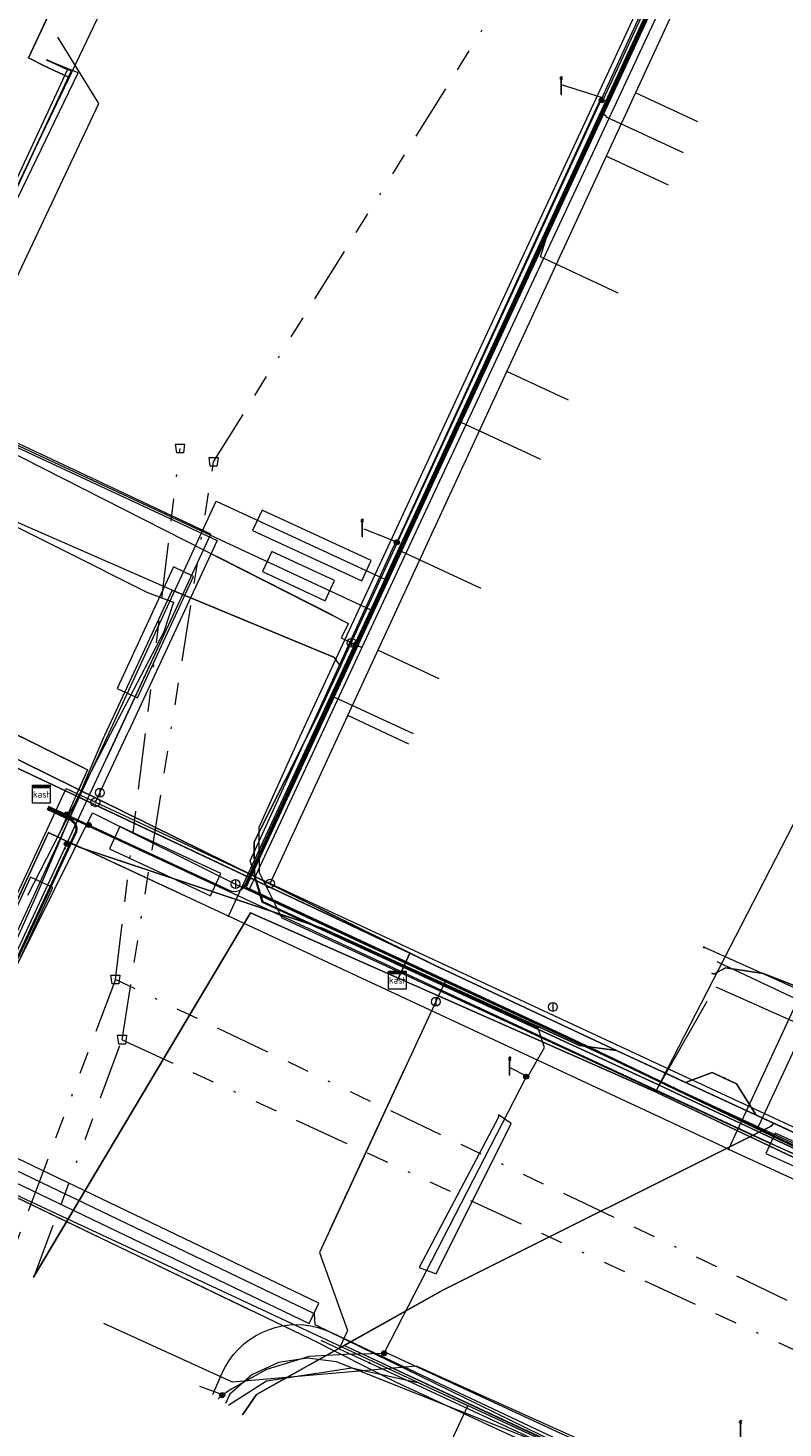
# Model space of a CAD drawing. Header units: metres. Extents: x 151922 to 154458, y 463415 to 464223.
# Tile 37 of 164: x 152184 to 152218, y 464006 to 464069. Entities that reach past the tile are written whole.
import ezdxf
from ezdxf.enums import TextEntityAlignment as Align
from ezdxf.lldxf.tags import DXFTag

# ---------------------------------------------------------------- set-up
doc = ezdxf.new("R2010")
doc.units = ezdxf.units.M
doc.linetypes.add('RI-OVERIG-SO', pattern=[17, 5, -2, 2, -2, 0, -2, 2, -2])
doc.layers.get('0').update_dxf_attribs({"lineweight": 9})
for name, color, linetype, lineweight in [('B-PV-KL-DATA-G', 90, 'KL-DATA-SO', 9), ('B-PV-KL-DATA_DUCT-G', 90, 'Continuous', 9), ('B-PV-KL-DATA_HULPSTUK-S', 90, 'Continuous', 9), ('B-PV-KL-DATA_KABELBED-G', 90, 'Continuous', 9), ('B-PV-KL-DATA_MANTELBUIS-G', 90, 'Continuous', 9), ('B-PV-KL-ET_LS-G', 190, 'KL-LS-SO', 9), ('B-PV-KL-ET_LS-S', 190, 'Continuous', 9), ('B-PV-KL-ET_LS_HULPSTUK-S', 190, 'Continuous', 9), ('B-PV-KL-ET_LS_MANTELBUIS-G', 190, 'Continuous', 9), ('B-PV-KL-GAS_LD-G', 50, 'KL-GAS_LD-SO', 9), ('B-PV-KL-GAS_LD_HULPSTUK-S', 50, 'Continuous', 9), ('B-PV-KL-GAS_LD_MANTELBUIS-G', 50, 'Continuous', 9), ('B-PV-KL-WATER-G', 170, 'KL-WATER-SO', 9), ('B-PV-KL-WATER_HULPSTUK-S', 170, 'Continuous', 9), ('B-PV-KL-WATER_MANTELBUIS-G', 170, 'Continuous', 9), ('B-PV-OG-INFO-G', 7, 'Continuous', 9), ('B-PV-RI-VRIJVERVAL-G', 210, 'RI-OVERIG-SO', 9), ('B-PV-RI-VRIJVERVAL_HULPSTUK-S', 210, 'Continuous', 9), ('V-PV-KL-WATER_HULPSTUK-S', 170, 'Continuous', 9)]:
    doc.layers.add(name, color=color, linetype=linetype, lineweight=lineweight)
doc.styles.add('NLCS-ISO', font='txt')
doc.styles.get("Standard").update_dxf_attribs({"font": 'arial.ttf'})
tags = doc.linetypes.add('KL-DATA-SO', pattern='A,4,-1,[101,NLCS.SHX,S=0.5,R=0,X=0,Y=0],-1,4,-1,["D",Standard,S=1,R=0,X=-0.25,Y=-0.5],-1.5', length=12.5).pattern_tags.tags
tags[18] = DXFTag(74, 10)
tags = doc.linetypes.add('KL-GAS_LD-SO', pattern='A,4,-1,[69,NLCS.SHX,S=0.5,R=0,X=0,Y=0],-1,4,-1,["L",Standard,S=1,R=0,X=0.25,Y=-0.5],-2', length=13).pattern_tags.tags
tags[18] = DXFTag(74, 10)
tags = doc.linetypes.add('KL-LS-SO', pattern='A,4,-1,[103,NLCS.SHX,S=0.75,R=0,X=0,Y=0],-1,4,-1,["L",Standard,S=1,R=0,X=0,Y=-0.5],-2', length=13).pattern_tags.tags
tags[18] = DXFTag(74, 10)
doc.linetypes.add('KL-WATER-SO', pattern='A,7,-0.5,[168,NLCS.SHX,S=0.75,R=0,X=0.75,Y=0],-2', length=9.5)

# ---------------------------------------------------------------- blocks, each defined once
blk = doc.blocks.new('SKL-WTB_HULP_AFSLUITER-SO')
at = {"color": 0, "linetype": 'ByBlock', "lineweight": 18}
blk.add_lwpolyline([(0, 0.8), (0, -0.8)], dxfattribs=at)
blk.add_circle((0, 0), 1, dxfattribs=at)
at = {"color": 0, "linetype": 'ByBlock', "lineweight": 18, "style": 'NLCS-ISO', "flags": 1}
for tag, p in [('TYPE', (1.5, 0)), ('OMSCHRIJVING', (1.5, -3)), ('LABEL', (1.5, -1.5))]:
    blk.add_attdef(tag, p, '', height=1, dxfattribs=at)
blk = doc.blocks.new('SKL-WTB_HULP_T STUK-SO')
at = {"color": 0, "linetype": 'ByBlock', "lineweight": 18}
blk.add_circle((0, 0), 1, dxfattribs=at)
at = {"color": 0, "linetype": 'ByBlock', "lineweight": -2, "style": 'NLCS-ISO'}
blk.add_text('T', height=1, dxfattribs=at).set_placement((0, 0), align=Align.MIDDLE_CENTER)
at = {"color": 0, "linetype": 'ByBlock', "lineweight": 18, "style": 'NLCS-ISO', "flags": 1}
for tag, p in [('TYPE', (1.5, 0)), ('OMSCHRIJVING', (1.5, -3)), ('LABEL', (1.5, -1.5))]:
    blk.add_attdef(tag, p, '', height=1, dxfattribs=at)
blk = doc.blocks.new('SKL-WTB_HULP_KAST-SO')
at = {"color": 0, "linetype": 'ByBlock', "lineweight": 18}
for points in [[(-2, 2), (2, 2), (2, 1.68), (-2, 1.68)], [(-2, 1.52), (2, 1.52), (2, -2), (-2, -2)]]:
    blk.add_lwpolyline(points, close=True, dxfattribs=at)
at = {"color": 0, "linetype": 'ByBlock', "lineweight": 18, "style": 'NLCS-ISO'}
blk.add_text('kast', height=1.5, dxfattribs=at).set_placement((0, 0), align=Align.MIDDLE_CENTER)
at = {"color": 0, "linetype": 'ByBlock', "lineweight": 18, "style": 'NLCS-ISO', "flags": 1}
for tag, p in [('TYPE', (2.5, 0)), ('OMSCHRIJVING', (2.5, -3)), ('LABEL', (2.5, -1.5))]:
    blk.add_attdef(tag, p, '', height=1, dxfattribs=at)
blk = doc.blocks.new('SKL-WTB_HULP_MOF-SO')
at = {"linetype": 'ByBlock', "lineweight": 18}
h = blk.add_hatch(color=0, dxfattribs=at)
h.dxf.hatch_style = 1
h.paths.add_polyline_path([(-0.5625, 0, 1), (0.5625, 0, 1)])
at = {"color": 0, "linetype": 'ByBlock', "lineweight": 18}
blk.add_circle((0, 0), 0.5625, dxfattribs=at)
at = {"color": 0, "linetype": 'ByBlock', "lineweight": 18, "style": 'NLCS-ISO', "flags": 1}
for tag, p in [('TYPE', (1.5, 0)), ('OMSCHRIJVING', (1.5, -3)), ('LABEL', (1.5, -1.5))]:
    blk.add_attdef(tag, p, '', height=1, dxfattribs=at)
blk = doc.blocks.new('SKL-WTB_HULP_OVERIG-SO')
at = {"color": 0, "linetype": 'ByBlock', "lineweight": 18}
for points in [[(-0.14, 0.14), (0.14, -0.14)], [(0.14, 0.14), (-0.14, -0.14)]]:
    blk.add_lwpolyline(points, dxfattribs=at)
at = {"color": 0, "linetype": 'ByBlock', "lineweight": 18, "style": 'NLCS-ISO', "flags": 1}
for tag, p in [('TYPE', (1.5, 0)), ('OMSCHRIJVING', (1.5, -3)), ('LABEL', (1.5, -1.5))]:
    blk.add_attdef(tag, p, '', height=1, dxfattribs=at)
blk = doc.blocks.new('SRI-HULP_AFVOER_OPVANG-SO')
at = {"color": 0, "linetype": 'ByBlock', "lineweight": 18}
blk.add_lwpolyline([(-0.75, -1), (-1, 1), (1, 1), (0.75, -1)], close=True, dxfattribs=at)
at = {"color": 0, "linetype": 'ByBlock', "lineweight": 18, "style": 'NLCS-ISO', "flags": 1}
for tag, p in [('TYPE', (1.5, 0)), ('OMSCHRIJVING', (1.5, -3)), ('LABEL', (1.5, -1.5))]:
    blk.add_attdef(tag, p, '', height=1, dxfattribs=at)
blk = doc.blocks.new('SKL-ET_LS_MAST-SO')
for p, q in [((-0.05, 2.07), (0.05, 2.07)), ((-0.05, -2), (0.05, -2))]:
    blk.add_line(p, q)
for points in [[(-0.18, 1.76), (-0.22, 1.76), (-0.22, 1.84), (-0.18, 1.84), (-0.18, 1.79)], [(-0.18, 1.49), (-0.22, 1.49), (-0.22, 1.57), (-0.18, 1.57), (-0.18, 1.52)], [(-0.18, 1.79), (-0.05, 1.79)], [(-0.18, 1.76), (-0.05, 1.76)], [(-0.18, 1.52), (-0.05, 1.52)], [(-0.18, 1.49), (-0.05, 1.49)], [(-0.05, -2), (-0.05, 2.07)], [(0.05, -2), (0.05, 2.07)], [(0.18, 1.92), (0.05, 1.92)], [(0.18, 1.89), (0.05, 1.89)], [(0.18, 1.66), (0.05, 1.66)], [(0.18, 1.63), (0.05, 1.63)], [(0.18, 1.39), (0.05, 1.39)], [(0.18, 1.36), (0.05, 1.36)], [(0.18, 1.89), (0.22, 1.89), (0.22, 1.97), (0.18, 1.97), (0.18, 1.92)], [(0.18, 1.63), (0.22, 1.63), (0.22, 1.71), (0.18, 1.71), (0.18, 1.66)], [(0.18, 1.36), (0.22, 1.36), (0.22, 1.44), (0.18, 1.44), (0.18, 1.39)]]:
    blk.add_lwpolyline(points)

msp = doc.modelspace()

# ---------------------------------------------------------------- linework, layer by layer
at = {"layer": 'B-PV-KL-DATA-G', "ltscale": 0.5, "flags": 128}
for points in [[(152214.735, 464026.276), (152214.831, 464026.231), (152215.355, 464026.518), (152217.054, 464026.273), (152220.747, 464024.82), (152221.244, 464024.915), (152225.791, 464034.952), (152231.618, 464047.418), (152237.419, 464059.614), (152238.996, 464062.165), (152242.755, 464070.628), (152243.048, 464071.259), (152243.679, 464071.583), (152249.576, 464069.018), (152249.731, 464069.128), (152261.941, 464089.754), (152262.459, 464090.881), (152262.306, 464091.369), (152257.747, 464093.899), (152236.019, 464105.932), (152230.183, 464108.976), (152230.478, 464109.603)], [(152198.097, 464040.044), (152205.313, 464055.716), (152213.578, 464073.686), (152221.856, 464091.51), (152225.808, 464099.963), (152227.519, 464100.242), (152228.357, 464101.175), (152233.021, 464108.113)], [(152152.655, 464085.432), (152152.782, 464085.704), (152185.562, 464070.446), (152184.099, 464067.305), (152184.811, 464066.945), (152185.899, 464066.438), (152179.217, 464052.208), (152179.916, 464051.882), (152174.959, 464041.242), (152186.75, 464035.399), (152186.233, 464034.234), (152201.206, 464027.182), (152200.64, 464025.965)], [(152147.616, 464073.893), (152147.344, 464074.02), (152145.56, 464070.195), (152147.991, 464069.062), (152147.121, 464067.195), (152155.472, 464063.301), (152179.916, 464051.882), (152174.303, 464039.835), (152177.917, 464038.151), (152201.206, 464027.182), (152200.64, 464025.965)], [(152237.407, 464074.072), (152243.128, 464071.431), (152231.182, 464045.728), (152227.194, 464037.154), (152225.116, 464032.96), (152222.343, 464027.028), (152220.383, 464022.299), (152218.704, 464019.244), (152218.612, 464019.046), (152210.472, 464022.812), (152208.814, 464023.044), (152200.948, 464026.627), (152200.64, 464025.965)], [(152200.64, 464025.965), (152201.206, 464027.182), (152177.917, 464038.151), (152174.303, 464039.835), (152179.916, 464051.882), (152179.217, 464052.208), (152185.899, 464066.438), (152184.811, 464066.945), (152184.099, 464067.305), (152185.562, 464070.446), (152181.753, 464072.219), (152181.627, 464071.947)], [(152146.348, 464071.174), (152146.076, 464071.301), (152145.56, 464070.195), (152147.991, 464069.062), (152147.121, 464067.195), (152155.472, 464063.301), (152179.916, 464051.882), (152174.303, 464039.835), (152177.917, 464038.151), (152201.206, 464027.182), (152200.64, 464025.965)], [(152153.781, 464071.021), (152153.509, 464071.147), (152151.754, 464067.382), (152154.817, 464065.954), (152153.918, 464064.026), (152179.916, 464051.882), (152174.303, 464039.835), (152177.917, 464038.151), (152201.206, 464027.182), (152200.64, 464025.965)], [(152200.64, 464025.965), (152201.206, 464027.182), (152177.917, 464038.151), (152174.303, 464039.835), (152179.916, 464051.882), (152179.217, 464052.208), (152185.899, 464066.438), (152184.811, 464066.945), (152184.099, 464067.305), (152185.562, 464070.446), (152184.473, 464070.953), (152184.346, 464070.681)], [(152186.395, 464070.341), (152187.545, 464069.805), (152180.016, 464054.107), (152179.171, 464052.244)], [(152152.514, 464068.301), (152152.242, 464068.428), (152151.754, 464067.382), (152154.817, 464065.954), (152153.918, 464064.026), (152179.916, 464051.882), (152174.303, 464039.835), (152177.917, 464038.151), (152201.206, 464027.182), (152200.64, 464025.965)], [(152187.255, 464065.263), (152185.413, 464068.235)], [(152161.973, 464067.203), (152161.701, 464067.33), (152159.951, 464063.575), (152156.272, 464065.29), (152155.367, 464063.35), (152179.916, 464051.882), (152174.303, 464039.835), (152177.917, 464038.151), (152201.206, 464027.182), (152200.64, 464025.965)], [(152160.706, 464064.484), (152160.434, 464064.611), (152159.951, 464063.575), (152156.272, 464065.29), (152155.367, 464063.35), (152179.916, 464051.882), (152174.303, 464039.835), (152177.917, 464038.151), (152201.206, 464027.182), (152200.64, 464025.965)], [(152179.583, 464048.302), (152182.945, 464056.097), (152187.255, 464065.263)], [(152167.278, 464064.73), (152167.006, 464064.857), (152165.245, 464061.076), (152163.057, 464062.094), (152162.161, 464060.175), (152179.916, 464051.882), (152174.303, 464039.835), (152177.917, 464038.151), (152201.206, 464027.182), (152200.64, 464025.965)], [(152232.59, 464063.63), (152238.291, 464061.025), (152227.194, 464037.154), (152225.116, 464032.96), (152222.343, 464027.028), (152220.383, 464022.299), (152218.704, 464019.244), (152218.612, 464019.046), (152210.472, 464022.812), (152208.814, 464023.044), (152200.948, 464026.627), (152200.64, 464025.965)], [(152166.011, 464062.011), (152165.739, 464062.138), (152165.245, 464061.076), (152163.057, 464062.094), (152162.161, 464060.175), (152179.916, 464051.882), (152174.303, 464039.835), (152177.917, 464038.151), (152201.206, 464027.182), (152200.64, 464025.965)], [(152174.558, 464061.336), (152174.286, 464061.463), (152172.527, 464057.688), (152169.767, 464058.975), (152168.866, 464057.043), (152179.916, 464051.882), (152174.303, 464039.835), (152177.917, 464038.151), (152201.206, 464027.182), (152200.64, 464025.965)], [(152232.271, 464061.47), (152228.364, 464052.317), (152212.211, 464020.96)], [(152173.291, 464058.617), (152173.019, 464058.744), (152172.527, 464057.688), (152169.767, 464058.975), (152168.866, 464057.043), (152179.916, 464051.882), (152174.303, 464039.835), (152177.917, 464038.151), (152201.206, 464027.182), (152200.64, 464025.965)], [(152179.171, 464052.244), (152177.784, 464049.188), (152189.438, 464043.341), (152190.603, 464042.904), (152190.177, 464041.582)], [(152198.097, 464040.044), (152197.816, 464040.436), (152190.546, 464043.453), (152180.906, 464047.658), (152179.583, 464048.302)], [(152198.097, 464040.044), (152197.816, 464040.436), (152190.546, 464043.453), (152180.906, 464047.658), (152179.583, 464048.302)], [(152190.546, 464043.453), (152187.512, 464036.94), (152187.473, 464036.848), (152186.284, 464034.056)], [(152190.546, 464043.453), (152187.512, 464036.94)], [(152190.177, 464041.582), (152187.763, 464036.977)], [(152198.097, 464040.044), (152197.002, 464037.69)], [(152198.097, 464040.044), (152197.002, 464037.69)], [(152314.733, 463973.974), (152313.247, 463974.672), (152307.136, 463977.777), (152306.506, 463978.102), (152296.674, 463982.524), (152291.454, 463985.023), (152280.848, 463989.734), (152275.053, 463992.303), (152255.236, 464001.527), (152242.565, 464007.433), (152238.254, 464009.567), (152232.152, 464012.207), (152223.352, 464016.191), (152218.454, 464018.403), (152212.13, 464021.386), (152194.584, 464029.47), (152194.239, 464030.627), (152194.223, 464032.172), (152197.002, 464037.69)], [(152197.002, 464037.69), (152194.223, 464032.172), (152194.239, 464030.627), (152194.584, 464029.47)], [(152187.763, 464036.977), (152184.064, 464029.77)], [(152219.415, 464036.313), (152225.432, 464033.597), (152225.116, 464032.96), (152222.343, 464027.028), (152220.383, 464022.299), (152218.704, 464019.244), (152218.612, 464019.046), (152210.472, 464022.812), (152208.814, 464023.044), (152200.948, 464026.627), (152200.64, 464025.965)], [(152186.284, 464034.056), (152184.484, 464029.828), (152181.676, 464023.595), (152178.361, 464016.571)], [(152177.76, 464016.966), (152181.369, 464024.762), (152185.002, 464032.583), (152186.328, 464031.948), (152197.311, 464028.284), (152200.948, 464026.627), (152200.64, 464025.965)], [(152194.584, 464029.47), (152212.13, 464021.386), (152218.454, 464018.403)], [(152184.323, 464012.652), (152194.06, 464028.98), (152212.211, 464020.96)], [(152200.64, 464025.965), (152201.206, 464027.182), (152202.278, 464026.653), (152210.472, 464022.812), (152217.498, 464019.561), (152217.404, 464019.419), (152202.684, 464012.067), (152194.326, 464007.395), (152193.694, 464006.493)], [(152200.64, 464025.965), (152201.206, 464027.182), (152202.278, 464026.653), (152210.472, 464022.812), (152217.498, 464019.561), (152217.404, 464019.419), (152202.684, 464012.067), (152198.271, 464009.601), (152206.969, 464005.516), (152211.178, 464003.574), (152209.771, 464000.524), (152209.169, 463999.227)], [(152200.64, 464025.965), (152201.206, 464027.182), (152202.278, 464026.653), (152210.472, 464022.812), (152213.554, 464021.386), (152214.759, 464021.825), (152215.852, 464021.319), (152216.732, 464019.916), (152232.593, 464012.579), (152238.029, 464010.038), (152259.522, 464000.062), (152259.493, 464000), (152275.28, 463992.672), (152299.319, 463981.143), (152314.733, 463974.007)], [(152242.133, 463985.022), (152242.344, 463985.475), (152244.364, 463984.534), (152253.004, 464003.087), (152238.029, 464010.038), (152232.593, 464012.579), (152210.472, 464022.812), (152202.278, 464026.653), (152201.206, 464027.182), (152200.64, 464025.965)], [(152200.64, 464025.965), (152200.948, 464026.627), (152208.814, 464023.044), (152210.472, 464022.812), (152217.498, 464019.561), (152217.404, 464019.419), (152202.684, 464012.067), (152194.326, 464007.395), (152193.694, 464006.493)], [(152200.64, 464025.965), (152200.948, 464026.627), (152208.814, 464023.044), (152210.472, 464022.812), (152232.593, 464012.579), (152238.029, 464010.038), (152246.564, 464006.076), (152248.117, 464009.421)], [(152220.669, 464023.096), (152214.937, 464025.653)], [(152212.211, 464020.96), (152214.527, 464025.029)], [(152212.211, 464020.96), (152242.069, 464006.785)], [(152193.253, 464007.957), (152187.477, 464010.579)], [(152211.96, 464003.956), (152201.5, 464008.674), (152193.253, 464007.957)], [(152211.739, 464003.231), (152201.624, 464007.904), (152198.605, 464008.579), (152194.768, 464007.995), (152193.085, 464006.923), (152193.071, 464006.902)]]:
    msp.add_lwpolyline(points, dxfattribs=at)
at = {"layer": 'B-PV-KL-DATA_DUCT-G', "ltscale": 0.5, "flags": 128}
for points in [[(152245.155, 464075.791), (152227.194, 464037.154), (152225.432, 464033.597), (152222.343, 464027.028), (152220.383, 464022.299), (152218.612, 464019.046), (152216.732, 464019.916), (152215.852, 464021.319), (152215.307, 464021.571)], [(152215.307, 464021.571), (152214.759, 464021.825), (152213.554, 464021.386), (152210.472, 464022.812), (152202.278, 464026.653), (152173.501, 464040.85), (152173.11, 464041.125), (152179.045, 464052.288), (152154.641, 464063.689), (152155.194, 464064.845)], [(152240.12, 464064.96), (152227.194, 464037.154), (152225.432, 464033.597), (152222.343, 464027.028), (152220.383, 464022.299), (152218.612, 464019.046), (152210.472, 464022.812), (152208.814, 464023.044), (152200.948, 464026.627), (152200.64, 464025.965)], [(152173.295, 464040.995), (152173.501, 464040.85), (152202.278, 464026.653), (152202.633, 464026.487)], [(152173.417, 464040.909), (152173.501, 464040.85), (152202.278, 464026.653), (152202.455, 464026.57)], [(152173.501, 464040.85), (152202.278, 464026.653)], [(152215.307, 464021.571), (152214.759, 464021.825), (152213.554, 464021.386), (152210.472, 464022.812), (152208.814, 464023.044), (152197.311, 464028.284), (152186.328, 464031.948), (152185.002, 464032.583), (152181.378, 464024.779), (152160.125, 464034.648), (152158.03, 464033.744), (152158.01, 464033.706)], [(152186.328, 464031.948), (152197.308, 464028.286), (152208.814, 464023.044)], [(152215.307, 464021.571), (152215.852, 464021.319), (152216.732, 464019.916), (152217.498, 464019.561), (152217.404, 464019.419), (152202.684, 464012.067), (152194.326, 464007.395), (152193.694, 464006.493)], [(152215.307, 464021.571), (152215.852, 464021.319), (152216.732, 464019.916), (152232.593, 464012.579), (152238.029, 464010.038), (152259.522, 464000.062), (152259.493, 464000), (152274.643, 463992.968), (152275.731, 463992.456), (152299.319, 463981.143), (152314.733, 463974.012)], [(152217.454, 464019.495), (152217.404, 464019.419), (152202.684, 464012.067), (152194.326, 464007.395), (152193.694, 464006.493)], [(152217.432, 464019.462), (152217.404, 464019.419), (152202.684, 464012.067), (152194.326, 464007.395), (152193.694, 464006.493)], [(152193.694, 464006.493), (152194.326, 464007.395), (152202.684, 464012.067), (152217.404, 464019.419)]]:
    msp.add_lwpolyline(points, dxfattribs=at)
at = {"layer": 'B-PV-KL-DATA_KABELBED-G', "ltscale": 0.5, "flags": 128}
for points in [[(152193.065, 464028.837), (152224.096, 464095.611)], [(152184.811, 464066.945), (152184.099, 464067.305), (152185.562, 464070.446), (152184.473, 464070.953)], [(152239.199, 464069.435), (152238.068, 464067.002), (152229.601, 464048.78), (152223.868, 464036.445), (152223.868, 464036.444), (152218.769, 464025.471), (152215.482, 464018.398)], [(152179.056, 464052.168), (152179.653, 464053.448), (152185.859, 464066.774), (152184.933, 464067.206)], [(152184.811, 464066.945), (152185.899, 464066.438), (152179.217, 464052.208)], [(152185.873, 464032.186), (152185.873, 464032.187), (152192.272, 464045.955), (152179.056, 464052.168)], [(152190.566, 464042.286), (152187.615, 464035.937)], [(152174.959, 464041.242), (152186.47, 464035.538)], [(152186.233, 464034.234), (152174.303, 464039.835), (152174.538, 464040.339)], [(152174.538, 464040.339), (152186.355, 464034.508)], [(152186.47, 464035.538), (152186.75, 464035.399), (152186.355, 464034.508)], [(152186.355, 464034.508), (152186.233, 464034.234)], [(152186.355, 464034.508), (152201.206, 464027.182)], [(152186.233, 464034.234), (152185.472, 464032.519)], [(152186.233, 464034.234), (152201.206, 464027.182)], [(152225.221, 464033.692), (152221.244, 464024.915), (152220.747, 464024.82), (152217.054, 464026.273), (152215.355, 464026.518), (152214.831, 464026.231), (152214.735, 464026.276)], [(152186.328, 464031.948), (152185.002, 464032.583), (152181.378, 464024.779)], [(152181.955, 464023.754), (152185.73, 464031.878)], [(152185.73, 464031.878), (152185.873, 464032.186)], [(152193.065, 464028.837), (152185.873, 464032.187), (152185.873, 464032.187)], [(152200.948, 464026.627), (152197.311, 464028.284), (152186.328, 464031.948)], [(152190.797, 464029.893), (152187.171, 464031.582)], [(152215.482, 464018.398), (152197.07, 464026.973), (152193.065, 464028.837)], [(152201.206, 464027.182), (152200.948, 464026.627)], [(152201.206, 464027.182), (152202.278, 464026.653)], [(152218.769, 464025.471), (152214.378, 464027.442)], [(152200.948, 464026.627), (152200.64, 464025.965)], [(152208.814, 464023.044), (152200.948, 464026.627)], [(152202.278, 464026.653), (152202.455, 464026.57)], [(152202.455, 464026.57), (152202.633, 464026.487)], [(152202.633, 464026.487), (152210.472, 464022.812)], [(152210.472, 464022.812), (152208.814, 464023.044)], [(152213.554, 464021.386), (152210.472, 464022.812)], [(152215.307, 464021.571), (152214.759, 464021.825), (152213.554, 464021.386)], [(152216.732, 464019.916), (152213.554, 464021.386)], [(152216.732, 464019.916), (152215.852, 464021.319), (152215.307, 464021.571)], [(152198.271, 464009.601), (152202.684, 464012.067), (152217.404, 464019.419)], [(152217.498, 464019.561), (152216.732, 464019.916)], [(152217.404, 464019.419), (152217.432, 464019.462)], [(152217.432, 464019.462), (152217.454, 464019.495)], [(152217.454, 464019.495), (152217.498, 464019.561)], [(152218.095, 464019.285), (152217.498, 464019.561)], [(152215.482, 464018.398), (152230.466, 464011.511), (152238.173, 464007.968)], [(152192.362, 464007.399), (152192.792, 464008.364), (152192.936, 464008.653), (152193.106, 464008.928), (152193.299, 464009.187), (152193.514, 464009.428), (152193.75, 464009.649), (152194.004, 464009.848), (152194.275, 464010.024), (152194.56, 464010.175), (152194.858, 464010.301), (152195.166, 464010.4), (152195.481, 464010.471), (152195.801, 464010.513), (152196.124, 464010.528), (152196.446, 464010.514), (152196.766, 464010.471), (152197.082, 464010.4), (152197.389, 464010.301), (152197.687, 464010.176), (152209.783, 464004.474)], [(152198.271, 464009.601), (152194.326, 464007.395), (152193.694, 464006.493)], [(152198.271, 464009.601), (152211.178, 464003.574), (152209.59, 464000.134)], [(152214.457, 464002.271), (152197.907, 464008.862), (152196.606, 464009.026), (152195.311, 464008.825), (152194.122, 464008.274), (152193.131, 464007.416), (152192.93, 464006.995)]]:
    msp.add_lwpolyline(points, dxfattribs=at)
at = {"layer": 'B-PV-KL-DATA_MANTELBUIS-G', "ltscale": 0.5, "flags": 128}
for points in [[(152232.271, 464061.47), (152228.363, 464052.318), (152212.211, 464020.96)], [(152190.546, 464043.453), (152197.816, 464040.436)], [(152190.566, 464042.286), (152187.615, 464035.937)], [(152173.76, 464041.836), (152186.47, 464035.538)], [(152202.278, 464026.653), (152173.501, 464040.85)], [(152186.328, 464031.948), (152197.308, 464028.286), (152208.814, 464023.044)], [(152190.797, 464029.893), (152187.171, 464031.582)], [(152212.211, 464020.96), (152194.06, 464028.98), (152184.323, 464012.652)], [(152212.211, 464020.96), (152242.09, 464006.83)], [(152193.694, 464006.493), (152194.326, 464007.395), (152202.684, 464012.067), (152217.404, 464019.419)]]:
    msp.add_lwpolyline(points, dxfattribs=at)
at = {"layer": 'B-PV-KL-ET_LS-G', "ltscale": 0.5, "flags": 128}
for points in [[(152147.691, 464038.549), (152148.282, 464039.784), (152181.593, 464023.83), (152192.515, 464047.438), (152200.083, 464043.936), (152226.132, 464100.287), (152230.776, 464108.431), (152230.854, 464108.605), (152230.898, 464108.789), (152230.906, 464108.978), (152230.879, 464109.165), (152230.817, 464109.344), (152230.722, 464109.507), (152230.598, 464109.65), (152230.45, 464109.768), (152223.581, 464114.139), (152205.555, 464122.974), (152203.135, 464124.086), (152201.182, 464125.039), (152197.537, 464126.722), (152197.424, 464126.836), (152197.385, 464126.906), (152197.359, 464126.981), (152197.346, 464127.142), (152197.609, 464129.54)], [(152306.289, 463991.009), (152309.779, 463989.385), (152309.505, 463988.795), (152306.11, 463982.214), (152304.252, 463978.225), (152296.047, 463982.099), (152235.847, 464010.125), (152209.216, 464022.942), (152193.801, 464030.11), (152226.22, 464100.241), (152230.547, 464107.828), (152230.7, 464108.395), (152230.727, 464108.549), (152230.723, 464108.647), (152230.695, 464108.745), (152230.596, 464108.858), (152230.076, 464109.214), (152227.994, 464110.495), (152226.148, 464111.523), (152213.003, 464117.994), (152196.532, 464125.578), (152196.22, 464125.764), (152196.023, 464125.966), (152195.983, 464126.047), (152195.949, 464126.179), (152195.95, 464126.387), (152197.296, 464129.465), (152197.422, 464129.627)], [(152197.422, 464129.627), (152195.999, 464126.375), (152195.999, 464126.186), (152196.029, 464126.066), (152196.065, 464125.994), (152196.25, 464125.804), (152196.555, 464125.622), (152213.025, 464118.039), (152226.171, 464111.567), (152228.019, 464110.538), (152230.103, 464109.256), (152230.629, 464108.896), (152230.74, 464108.77), (152230.773, 464108.655), (152230.777, 464108.546), (152230.749, 464108.384), (152230.593, 464107.809), (152226.264, 464100.218), (152193.867, 464030.134), (152208.005, 464023.56), (152209.643, 464022.792), (152235.868, 464010.17), (152247.606, 464004.711), (152296.068, 463982.144), (152304.228, 463978.291), (152306.065, 463982.236), (152309.46, 463988.817), (152309.713, 463989.361), (152306.268, 463990.964)], [(152243.264, 463984.495), (152243.697, 463985.426), (152244.636, 463985.619), (152246.504, 463984.804), (152247.325, 463985.712), (152248.552, 463987.99), (152254.252, 464001.277), (152254.504, 464002.264), (152254.125, 464002.923), (152253.042, 464003.021), (152252.028, 464002.705), (152236.229, 464010.062), (152231.648, 464012.091), (152223.609, 464015.911), (152217.351, 464018.65), (152195.481, 464028.749), (152194.459, 464030.775), (152194.446, 464032.833), (152196.352, 464037.064), (152218.075, 464083.855), (152226.287, 464101.504), (152228.763, 464108.33), (152228.691, 464109.041), (152227.785, 464109.667), (152226.292, 464110.092), (152224.695, 464110.83), (152223.533, 464111.306), (152211.023, 464117.535), (152210.004, 464118.504), (152196.195, 464124.871), (152195.733, 464125.3), (152195.825, 464125.684), (152197.988, 464129.364)], [(152198.785, 464041.01), (152226.176, 464100.264), (152231.262, 464109.182)], [(152209.88, 464065.456), (152217.766, 464082.579)], [(152147.376, 464066.807), (152172.545, 464055.092), (152199.457, 464042.572), (152198.744, 464041.029), (152198.785, 464041.01)], [(152209.84, 464065.521), (152207.998, 464066.097)], [(152200.613, 464045.591), (152209.74, 464065.406)], [(152213.466, 464063.05), (152210.052, 464064.637), (152209.9, 464064.818)], [(152210.546, 464056.766), (152207.062, 464058.385), (152207.304, 464059.155), (152207.286, 464059.163)], [(152207.077, 464049.302), (152203.497, 464050.966)], [(152200.593, 464045.611), (152199.152, 464046.187)], [(152206.457, 464021.593), (152207.238, 464022.944), (152206.958, 464023.81), (152194.628, 464029.484), (152194.048, 464031.31), (152200.593, 464045.641)], [(152204.391, 464043.521), (152200.822, 464045.18)], [(152186.801, 464032.926), (152193.136, 464029.982), (152193.218, 464029.952), (152193.391, 464029.937), (152193.559, 464029.983), (152193.634, 464030.027), (152193.701, 464030.083), (152193.8, 464030.225), (152198.785, 464041.01)], [(152201.362, 464037.006), (152197.807, 464038.658)], [(152184.985, 464033.77), (152185.802, 464033.39)], [(152184.922, 464033.635), (152186.035, 464033.111), (152186.146, 464033.001), (152186.185, 464032.933), (152186.226, 464032.782), (152186.212, 464032.626), (152178.657, 464016.377)], [(152184.943, 464033.68), (152186.064, 464033.152), (152186.187, 464033.03), (152186.26, 464032.872), (152186.276, 464032.787), (152186.261, 464032.613), (152180.208, 464019.593), (152180.163, 464019.405), (152180.168, 464019.308), (152180.233, 464019.126), (152180.363, 464018.982), (152180.446, 464018.932), (152196.906, 464011.034), (152196.938, 464010.53), (152218.49, 464000), (152242.997, 463988.535)], [(152184.964, 464033.725), (152235.826, 464010.08)], [(152185.802, 464033.39), (152186.801, 464032.926)], [(152206.457, 464021.658), (152205.697, 464022.043)], [(152200.072, 464009.309), (152206.417, 464021.618)], [(152202.405, 464003.896), (152203.8, 464006.887), (152179.51, 464018.211)], [(152214.563, 464002.604), (152199.992, 464009.339), (152200.092, 464009.339)], [(152200.032, 464009.259), (152200.032, 464009.239), (152198.311, 464009.189), (152196.69, 464009.094), (152194.768, 464008.518), (152193.227, 464007.652), (152192.787, 464007.362), (152192.787, 464007.377)], [(152192.767, 464007.397), (152191.784, 464007.749)], [(152192.787, 464007.362), (152192.614, 464007.203)]]:
    msp.add_lwpolyline(points, dxfattribs=at)
at = {"layer": 'B-PV-KL-ET_LS_MANTELBUIS-G', "ltscale": 0.5, "flags": 128}
for points in [[(152199.046, 464043.866), (152199.466, 464044.774), (152194.574, 464047.036), (152194.154, 464046.128), (152199.046, 464043.866)], [(152194.595, 464044.282), (152197.405, 464042.974), (152197.827, 464043.88), (152195.017, 464045.188), (152194.595, 464044.282)], [(152190.6, 464044.488), (152188.08, 464039.044), (152188.988, 464038.624), (152191.508, 464044.068), (152190.6, 464044.488)], [(152187.737, 464031.857), (152192.268, 464029.751), (152192.732, 464030.749), (152188.201, 464032.855), (152187.737, 464031.857)], [(152181.675, 464025.143), (152182.673, 464024.679), (152185.199, 464030.122), (152184.201, 464030.586), (152181.675, 464025.143)], [(152205.176, 464019.832), (152201.614, 464013.097), (152202.374, 464012.806), (152205.737, 464019.541), (152205.176, 464019.927), (152205.176, 464019.832)], [(152181.272, 464017.981), (152196.69, 464010.583), (152197.122, 464011.485), (152181.704, 464018.883), (152181.272, 464017.981)], [(152217.167, 464018.2), (152223.416, 464015.406), (152223.824, 464016.319), (152217.576, 464019.113), (152217.167, 464018.2)]]:
    msp.add_lwpolyline(points, dxfattribs=at)
at = {"layer": 'B-PV-KL-GAS_LD-G', "ltscale": 0.5, "flags": 128}
for points in [[(152194.937, 464030.301), (152230.843, 464107.977), (152230.971, 464108.198)], [(152178.254, 464052.338), (152179.228, 464052.105), (152186.024, 464066.707), (152184.936, 464067.214)], [(152146.977, 464066.896), (152192.558, 464045.68), (152188.567, 464037.091)], [(152214.111, 464064.438), (152211.316, 464065.737)], [(152212.792, 464061.599), (152210.003, 464062.895)], [(152208.312, 464051.959), (152205.543, 464053.246)], [(152207.077, 464049.302), (152204.314, 464050.586)], [(152202.513, 464039.482), (152199.771, 464040.757)], [(152201.151, 464036.552), (152198.415, 464037.824)], [(152187.598, 464035.006), (152188.567, 464037.091)], [(152187.303, 464034.37), (152187.598, 464035.006)], [(152178.429, 464018.699), (152185.793, 464034.555), (152187.105, 464033.945)], [(152187.105, 464033.945), (152187.303, 464034.37)], [(152187.105, 464033.945), (152194.937, 464030.301)], [(152194.937, 464030.301), (152239.454, 464009.593)], [(152178.429, 464018.699), (152196.711, 464009.904), (152200.555, 464007.971), (152209.445, 464003.835), (152219.784, 463999.032), (152314.733, 463955.156)]]:
    msp.add_lwpolyline(points, dxfattribs=at)
at = {"layer": 'B-PV-KL-GAS_LD_MANTELBUIS-G', "ltscale": 0.5, "flags": 128}
for points in [[(152188.423, 464033.332), (152192.955, 464031.224)], [(152181.031, 464017.447), (152194.002, 464011.207)]]:
    msp.add_lwpolyline(points, dxfattribs=at)
at = {"layer": 'B-PV-KL-WATER-G', "ltscale": 0.5, "flags": 128}
for points in [[(152212.877, 464070.486), (152199.054, 464040.872)], [(152178.291, 464052.194), (152179.245, 464051.99), (152186.332, 464066.642), (152184.932, 464067.205)], [(152159.218, 464061.212), (152175.528, 464053.597), (152198.45, 464041.956), (152198.12, 464041.308), (152199.054, 464040.872)], [(152234.292, 464057.839), (152218.567, 464023.138), (152216.82, 464019.391)], [(152199.054, 464040.872), (152193.979, 464030)], [(152178.528, 464016.461), (152186.967, 464033.462), (152193.385, 464030.276)], [(152193.385, 464030.276), (152193.979, 464030)], [(152193.979, 464030), (152202.787, 464025.909)], [(152219.517, 464025.235), (152219.074, 464024.863), (152214.978, 464026.797)], [(152202.787, 464025.909), (152197.144, 464013.757), (152198.412, 464010.27), (152198.03, 464009.447)], [(152202.787, 464025.909), (152216.82, 464019.391)], [(152216.82, 464019.391), (152229.101, 464013.687)], [(152197.214, 464009.826), (152198.03, 464009.447)], [(152198.03, 464009.447), (152199.39, 464008.815)], [(152199.39, 464008.815), (152242.427, 463988.817)]]:
    msp.add_lwpolyline(points, dxfattribs=at)
at = {"layer": 'B-PV-KL-WATER_MANTELBUIS-G', "ltscale": 0.5, "flags": 128}
for points in [[(152197.756, 464042.308), (152192.553, 464044.952)], [(152197.61, 464014.76), (152200.979, 464022.016)]]:
    msp.add_lwpolyline(points, dxfattribs=at)
at = {"layer": 'B-PV-OG-INFO-G', "ltscale": 0.5, "flags": 128}
for points in [[(152232.271, 464061.47), (152228.363, 464052.318), (152212.211, 464020.96)], [(152173.501, 464040.85), (152202.278, 464026.653)], [(152186.328, 464031.948), (152197.308, 464028.286), (152208.814, 464023.044)], [(152212.211, 464020.96), (152194.06, 464028.98), (152184.323, 464012.652)], [(152212.211, 464020.96), (152242.09, 464006.83)], [(152193.694, 464006.493), (152194.326, 464007.395), (152202.684, 464012.067), (152217.404, 464019.419)]]:
    msp.add_lwpolyline(points, dxfattribs=at)
at = {"layer": 'B-PV-RI-VRIJVERVAL-G', "ltscale": 0.5, "flags": 128}
for points in [[(152192.4, 464049.2), (152215.3, 464086)], [(152188, 464026), (152190.9, 464049.8)], [(152188.3, 464023.3), (152192.4, 464049.2)], [(152188, 464026), (152183.238, 464013.366)], [(152241.4, 464000.5), (152188, 464026)], [(152184.344, 464012.638), (152188.3, 464023.3)], [(152188.3, 464023.3), (152243.6, 463997.8)]]:
    msp.add_lwpolyline(points, dxfattribs=at)

# ---------------------------------------------------------------- block references
at = {"layer": 'B-PV-KL-DATA_HULPSTUK-S', "xscale": 0.2, "yscale": 0.2, "zscale": 0.2}
for name, p in [('SKL-WTB_HULP_OVERIG-SO', (152184.933, 464067.206)), ('SKL-WTB_HULP_OVERIG-SO', (152185.73, 464031.878)), ('SKL-WTB_HULP_OVERIG-SO', (152185.73, 464031.878)), ('SKL-WTB_HULP_MOF-SO', (152185.818, 464032.079)), ('SKL-WTB_HULP_OVERIG-SO', (152185.873, 464032.187)), ('SKL-WTB_HULP_OVERIG-SO', (152185.873, 464032.186)), ('SKL-WTB_HULP_OVERIG-SO', (152185.873, 464032.186)), ('SKL-WTB_HULP_OVERIG-SO', (152193.065, 464028.837)), ('SKL-WTB_HULP_OVERIG-SO', (152193.065, 464028.837)), ('SKL-WTB_HULP_OVERIG-SO', (152193.065, 464028.837)), ('SKL-WTB_HULP_OVERIG-SO', (152214.378, 464027.442)), ('SKL-WTB_HULP_KAST-SO', (152200.64, 464025.965)), ('SKL-WTB_HULP_OVERIG-SO', (152215.307, 464021.571)), ('SKL-WTB_HULP_OVERIG-SO', (152215.482, 464018.398)), ('SKL-WTB_HULP_OVERIG-SO', (152215.482, 464018.398)), ('SKL-WTB_HULP_OVERIG-SO', (152215.482, 464018.398))]:
    msp.add_blockref(name, p, dxfattribs=at)
at = {"layer": 'B-PV-KL-ET_LS-S', "xscale": 0.2, "yscale": 0.2, "zscale": 0.2}
for p in [(152207.989, 464066.059), (152199.069, 464046.235), (152205.677, 464022.117), (152216.028, 464005.832)]:
    msp.add_blockref('SKL-ET_LS_MAST-SO', p, dxfattribs=at)
at = {"layer": 'B-PV-KL-ET_LS_HULPSTUK-S', "xscale": 0.2, "yscale": 0.2, "zscale": 0.2}
for name, p in [('SKL-WTB_HULP_MOF-SO', (152209.8, 464065.406)), ('SKL-WTB_HULP_MOF-SO', (152200.613, 464045.596)), ('SKL-WTB_HULP_MOF-SO', (152198.785, 464041.01)), ('SKL-WTB_HULP_KAST-SO', (152184.681, 464034.302)), ('SKL-WTB_HULP_MOF-SO', (152185.802, 464033.39)), ('SKL-WTB_HULP_MOF-SO', (152186.801, 464032.926)), ('SKL-WTB_HULP_MOF-SO', (152206.417, 464021.643)), ('SKL-WTB_HULP_MOF-SO', (152200.052, 464009.244)), ('SKL-WTB_HULP_MOF-SO', (152192.787, 464007.367))]:
    msp.add_blockref(name, p, dxfattribs=at)
at = {"layer": 'B-PV-KL-GAS_LD_HULPSTUK-S', "xscale": 0.2, "yscale": 0.2, "zscale": 0.2}
for name, p in [('SKL-WTB_HULP_AFSLUITER-SO', (152187.303, 464034.37)), ('SKL-WTB_HULP_T STUK-SO', (152187.105, 464033.945)), ('SKL-WTB_HULP_T STUK-SO', (152194.937, 464030.301))]:
    msp.add_blockref(name, p, dxfattribs=at)
at = {"layer": 'B-PV-KL-WATER_HULPSTUK-S', "xscale": 0.2, "yscale": 0.2, "zscale": 0.2}
for name, p in [('SKL-WTB_HULP_AFSLUITER-SO', (152193.385, 464030.276)), ('SKL-WTB_HULP_OVERIG-SO', (152199.39, 464008.815))]:
    msp.add_blockref(name, p, dxfattribs=at)
at = {"layer": 'B-PV-RI-VRIJVERVAL_HULPSTUK-S', "xscale": 0.2, "yscale": 0.2, "zscale": 0.2}
for p in [(152190.9, 464049.8), (152192.4, 464049.2), (152188, 464026), (152188.3, 464023.3)]:
    msp.add_blockref('SRI-HULP_AFVOER_OPVANG-SO', p, dxfattribs=at)
at = {"layer": 'V-PV-KL-WATER_HULPSTUK-S', "xscale": 0.2, "yscale": 0.2, "zscale": 0.2}
for p in [(152198.587, 464041.09), (152202.366, 464025.002), (152207.612, 464024.771)]:
    msp.add_blockref('SKL-WTB_HULP_AFSLUITER-SO', p, dxfattribs=at)

doc.saveas('drawing.dxf')
